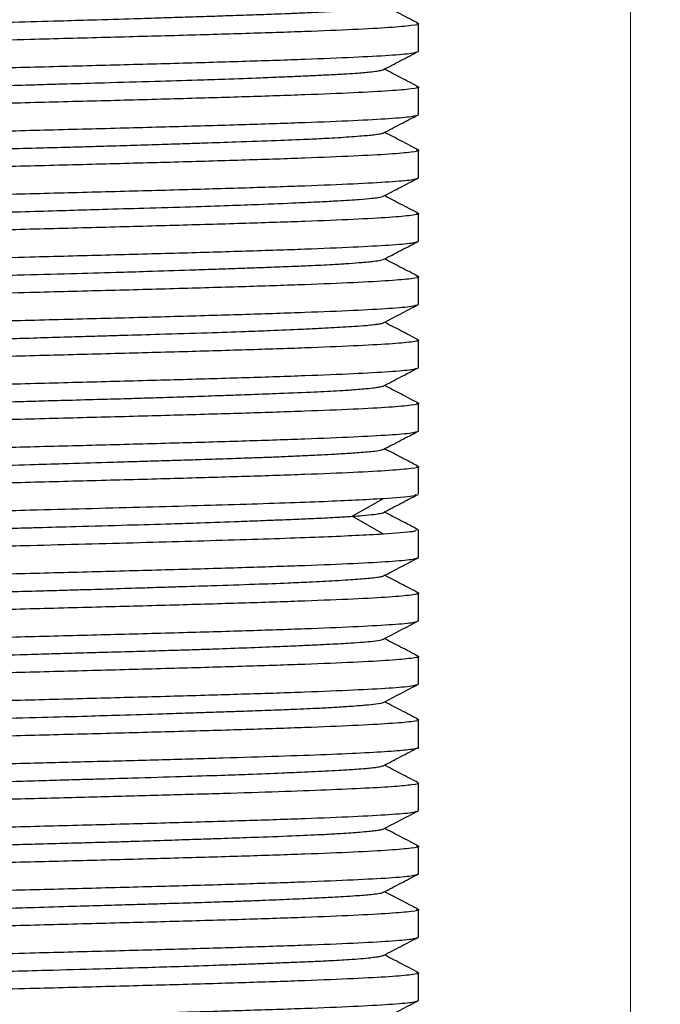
# Model space of a CAD drawing. Header units: millimetres. Extents: x 44 to 176, y 25 to 274.
# Tile 13 of 20: x 162.58 to 167.09, y 116.67 to 123.61. Entities that reach past the tile are written whole.
import ezdxf

# ---------------------------------------------------------------- set-up
doc = ezdxf.new("R2010")
doc.units = ezdxf.units.MM
doc.styles.add('SLDTEXTSTYLE0', font='TXT', dxfattribs={"width": 0.7})
doc.dimstyles.new('SLDDIMSTYLE0', dxfattribs={"dimtxt": 3.5, "dimasz": 3.556, "dimexe": 0, "dimexo": 0.0625, "dimgap": 0.875, "dimtad": 1, "dimdec": 0, "dimlfac": 3, "dimrnd": 1e-09, "dimzin": 12, "dimdsep": 46, "dimtxsty": 'SLDTEXTSTYLE0', "dimblk1": 'CLOSED', "dimblk2": 'CLOSED', "dimsah": 1, "dimcen": 0.09, "dimadec": 0, "dimazin": 3, "dimtfac": 1, "dimtdec": 0, "dimtofl": 0, "dimtmove": 0, "dimatfit": 3, "dimldrblk": 'CLOSED', "dimfxl": 0, "dimfrac": 2, "dimtolj": 1, "dimtzin": 12, "dimarcsym": 0})

# ---------------------------------------------------------------- blocks, each defined once
blk = doc.blocks.new('_Closed')
at = {"color": 0, "linetype": 'ByBlock', "lineweight": -2}
for p, q in [((-1, 0.166667), (0, 0)), ((-1, 0.166667), (-1, -0.166667)), ((0, 0), (-1, -0.166667)), ((0, 0), (-1, 0))]:
    blk.add_line(p, q, dxfattribs=at)
blk = doc.blocks.new('_D_2')
at = {"color": 7, "linetype": 'Continuous', "lineweight": 0}
for p, q in [((124.9213, 159.3988), (124.9213, 101.1877)), ((166.8772, 133.444), (166.8772, 101.1877)), ((166.8772, 102.1877), (124.9213, 102.1877))]:
    blk.add_line(p, q, dxfattribs=at)
at = {"color": 7, "linetype": 'Continuous', "lineweight": 18, "xscale": 3.556, "yscale": 3.556, "rotation": 180.0000000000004}
blk.add_blockref('_Closed', (124.9213, 102.1877), dxfattribs=at)
at = {"color": 7, "linetype": 'Continuous', "lineweight": 18, "xscale": 3.556, "yscale": 3.556}
blk.add_blockref('_Closed', (166.8772, 102.1877), dxfattribs=at)
at = {"color": 7, "linetype": 'Continuous', "lineweight": 18, "insert": (141.3142, 106.6994), "char_height": 3.5, "attachment_point": 1, "style": 'SLDTEXTSTYLE0'}
blk.add_mtext('126', dxfattribs=at)
blk = doc.blocks.new('_D_3')
at = {"color": 7, "linetype": 'Continuous', "lineweight": 0}
for p, q in [((119.2297, 162.6849), (119.2297, 93.9698)), ((176.4563, 133.8974), (176.4563, 93.9698)), ((176.4563, 94.9698), (119.2297, 94.9698))]:
    blk.add_line(p, q, dxfattribs=at)
at = {"color": 7, "linetype": 'Continuous', "lineweight": 18, "xscale": 3.556, "yscale": 3.556, "rotation": 180.0000000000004}
blk.add_blockref('_Closed', (119.2297, 94.9698, 0), dxfattribs=at)
at = {"color": 7, "linetype": 'Continuous', "lineweight": 18, "xscale": 3.556, "yscale": 3.556}
blk.add_blockref('_Closed', (176.4563, 94.9698, 0), dxfattribs=at)
at = {"color": 7, "linetype": 'Continuous', "lineweight": 18, "insert": (141.3142, 99.4816), "char_height": 3.5, "attachment_point": 1, "style": 'SLDTEXTSTYLE0'}
blk.add_mtext('172', dxfattribs=at)

msp = doc.modelspace()

# ---------------------------------------------------------------- linework, layer by layer
at = {"color": 7, "linetype": 'Continuous', "lineweight": 25}
for p, q in [((165.3848, 123.386), (165.3848, 123.58)), ((165.3848, 122.9404), (165.3848, 123.1344)), ((165.3848, 122.4948), (165.3848, 122.6888)), ((165.3848, 122.0492), (165.3848, 122.2432)), ((165.3848, 121.6036), (165.3848, 121.7976)), ((165.3848, 121.158), (165.3848, 121.352)), ((165.3848, 120.7124), (165.3848, 120.9064)), ((165.3848, 120.2668), (165.3848, 120.4608)), ((164.9186, 120.1107), (165.1385, 120.2365)), ((165.1385, 119.9849), (164.9186, 120.1107)), ((165.3848, 119.8212), (165.3848, 120.0152)), ((165.3848, 119.3756), (165.3848, 119.5696)), ((165.3848, 118.93), (165.3848, 119.124)), ((165.3848, 118.4844), (165.3848, 118.6784)), ((165.3848, 118.0388), (165.3848, 118.2328)), ((165.3848, 117.5932), (165.3848, 117.7872)), ((165.3848, 117.1476), (165.3848, 117.3416)), ((165.3848, 116.702), (165.3848, 116.896))]:
    msp.add_line(p, q, dxfattribs=at)
for points, knots in [([(160.1636, 123.4871), (160.1636, 123.4872), (160.1612, 123.4901), (160.1936, 123.4951), (160.2571, 123.5037), (160.3426, 123.5112), (160.4401, 123.518), (160.5263, 123.523), (160.619, 123.5277), (160.7368, 123.533), (160.8726, 123.5385), (161.0129, 123.5437), (161.1388, 123.5481), (161.275, 123.5531), (161.4405, 123.5588), (161.6202, 123.5648), (161.7774, 123.5698), (161.9509, 123.5751), (162.196, 123.5821), (162.5167, 123.5909), (162.8265, 123.5994), (163.1116, 123.6078), (163.351, 123.6151), (163.5628, 123.6218), (163.7255, 123.6269), (163.8775, 123.6317), (164.0457, 123.6371), (164.212, 123.6427), (164.3568, 123.648), (164.4715, 123.6524), (164.5817, 123.6573), (164.6975, 123.663), (164.8034, 123.6689), (164.8834, 123.6739), (164.9619, 123.6794), (165.0486, 123.6864), (165.1179, 123.6943), (165.1305, 123.6999), (165.1353, 123.702)], [0, 0, 0, 0, 0.000174, 0.042701, 0.073255, 0.116391, 0.142193, 0.163126, 0.185529, 0.209091, 0.240226, 0.265884, 0.285231, 0.304535, 0.33244, 0.362242, 0.384204, 0.399748, 0.435003, 0.484529, 0.527604, 0.557681, 0.59861, 0.625132, 0.646829, 0.669058, 0.693111, 0.725011, 0.750855, 0.769514, 0.789642, 0.81693, 0.845406, 0.867948, 0.884496, 0.920112, 0.968988, 1, 1, 1, 1]), ([(165.3845, 123.5818), (165.3434, 123.6032), (165.2641, 123.6446), (165.1848, 123.6859), (165.1467, 123.7058)], [0, 0, 0, 0, 0.519321, 1, 1, 1, 1]), ([(165.3711, 123.5837), (165.3765, 123.5824), (165.4026, 123.5766), (165.3444, 123.5661), (165.1944, 123.5522), (164.9384, 123.5383), (164.5968, 123.5243), (164.1798, 123.5104), (163.7042, 123.4965), (163.1881, 123.4826), (162.8303, 123.4733), (162.6514, 123.4686)], [0, 0, 0, 0, 0.03152, 0.15258, 0.27364, 0.3947, 0.51576, 0.63682, 0.75788, 0.87894, 1, 1, 1, 1]), ([(162.6514, 123.4686), (162.4099, 123.4624), (161.9268, 123.4498), (161.2531, 123.431), (160.676, 123.4122), (160.2412, 123.3934), (159.9654, 123.3751), (159.9379, 123.363), (159.9247, 123.3572)], [0, 0, 0, 0, 0.168751, 0.337503, 0.506254, 0.675006, 0.843757, 1, 1, 1, 1]), ([(165.1358, 123.2555), (165.1769, 123.277), (165.2592, 123.3199), (165.3415, 123.3628), (165.3826, 123.3843)], [0, 0, 0, 0, 0.499976, 1, 1, 1, 1]), ([(159.9312, 123.1598), (159.9261, 123.1609), (159.9003, 123.1667), (159.9586, 123.1772), (160.1085, 123.1911), (160.3645, 123.205), (160.7061, 123.2189), (161.1231, 123.2329), (161.5987, 123.2468), (162.1148, 123.2607), (162.4725, 123.27), (162.6514, 123.2746)], [0, 0, 0, 0, 0.0302624, 0.1514796, 0.2726968, 0.393914, 0.5151312, 0.6363484, 0.7575656, 0.8787828, 1, 1, 1, 1]), ([(160.166, 123.0418), (160.167, 123.0427), (160.1699, 123.0452), (160.1873, 123.0489), (160.2204, 123.0543), (160.2861, 123.0613), (160.4073, 123.0701), (160.5626, 123.0785), (160.7356, 123.087), (160.9049, 123.0944), (161.0743, 123.1011), (161.2143, 123.1062), (161.3562, 123.1109), (161.5272, 123.1163), (161.714, 123.1218), (161.8952, 123.1271), (162.0516, 123.1316), (162.2145, 123.1364), (162.4057, 123.1422), (162.6045, 123.1481), (162.774, 123.1532), (162.9582, 123.1585), (163.2088, 123.1655), (163.5187, 123.1743), (163.8004, 123.1827), (164.0485, 123.1911), (164.2458, 123.1985), (164.4112, 123.2052), (164.5321, 123.2103), (164.6399, 123.2151), (164.7518, 123.2205), (164.8543, 123.2259), (164.9371, 123.2312), (164.9969, 123.2357), (165.0494, 123.2406), (165.095, 123.2463), (165.1264, 123.252), (165.1347, 123.2556), (165.1382, 123.2571)], [0, 0, 0, 0, 0.011518, 0.033949, 0.050082, 0.085473, 0.1348, 0.177569, 0.20786, 0.249858, 0.276044, 0.297272, 0.319561, 0.343481, 0.375178, 0.40098, 0.419838, 0.43965, 0.467191, 0.496463, 0.518649, 0.534519, 0.569881, 0.619259, 0.662308, 0.692396, 0.733893, 0.760233, 0.781995, 0.804358, 0.828068, 0.859096, 0.884692, 0.904313, 0.924031, 0.951643, 0.979922, 1, 1, 1, 1]), ([(165.3826, 123.1361), (165.3414, 123.1576), (165.2621, 123.1989), (165.1829, 123.2403), (165.1448, 123.2602)], [0, 0, 0, 0, 0.519056, 1, 1, 1, 1]), ([(165.3713, 123.138), (165.3766, 123.1368), (165.4026, 123.131), (165.3444, 123.1205), (165.1944, 123.1066), (164.9384, 123.0927), (164.5968, 123.0787), (164.1798, 123.0648), (163.7042, 123.0509), (163.1881, 123.037), (162.8303, 123.0277), (162.6514, 123.023)], [0, 0, 0, 0, 0.031182, 0.152284, 0.273386, 0.394489, 0.515591, 0.636693, 0.757795, 0.878898, 1, 1, 1, 1]), ([(165.1371, 122.8099), (165.1783, 122.8314), (165.2607, 122.8743), (165.343, 122.9172), (165.3842, 122.9387)], [0, 0, 0, 0, 0.499972, 1, 1, 1, 1]), ([(159.9312, 122.7142), (159.9261, 122.7153), (159.9003, 122.7211), (159.9586, 122.7316), (160.1085, 122.7455), (160.3645, 122.7594), (160.7061, 122.7733), (161.1231, 122.7873), (161.5987, 122.8012), (162.1148, 122.8151), (162.4725, 122.8244), (162.6514, 122.829)], [0, 0, 0, 0, 0.030223, 0.151445, 0.272667, 0.393889, 0.515111, 0.636334, 0.757556, 0.878778, 1, 1, 1, 1]), ([(160.1658, 122.5964), (160.1697, 122.598), (160.1776, 122.6014), (160.2081, 122.6062), (160.246, 122.6106), (160.2949, 122.6156), (160.3646, 122.6213), (160.4529, 122.6273), (160.5391, 122.6324), (160.6411, 122.6376), (160.7978, 122.6446), (161.0283, 122.6534), (161.2776, 122.6619), (161.5268, 122.6703), (161.752, 122.6776), (161.9658, 122.6843), (162.1381, 122.6894), (162.3068, 122.6942), (162.5025, 122.6996), (162.7084, 122.7052), (162.9005, 122.7105), (163.062, 122.7149), (163.2255, 122.7198), (163.4095, 122.7255), (163.5946, 122.7314), (163.7496, 122.7364), (163.9164, 122.7419), (164.1316, 122.7489), (164.3781, 122.7576), (164.5849, 122.766), (164.7561, 122.7745), (164.8795, 122.782), (164.97, 122.7888), (165.0281, 122.7938), (165.0739, 122.7985), (165.1125, 122.8038), (165.1343, 122.8079), (165.1372, 122.8105), (165.1377, 122.811)], [0, 0, 0, 0, 0.024342, 0.050008, 0.06943, 0.088785, 0.116691, 0.146477, 0.168477, 0.184065, 0.219362, 0.268916, 0.312094, 0.342147, 0.38314, 0.409672, 0.43139, 0.453648, 0.4777, 0.509549, 0.535393, 0.554161, 0.574296, 0.601618, 0.629919, 0.652588, 0.669287, 0.704965, 0.753834, 0.796261, 0.826748, 0.869856, 0.895695, 0.916712, 0.939147, 0.962698, 0.99357, 1, 1, 1, 1]), ([(165.385, 122.6905), (165.3438, 122.712), (165.2643, 122.7534), (165.1848, 122.7948), (165.1465, 122.8148)], [0, 0, 0, 0, 0.518081, 1, 1, 1, 1]), ([(165.3714, 122.6924), (165.3767, 122.6912), (165.4026, 122.6854), (165.3443, 122.6749), (165.1944, 122.661), (164.9384, 122.6471), (164.5968, 122.6331), (164.1798, 122.6192), (163.7042, 122.6053), (163.1881, 122.5914), (162.8303, 122.5821), (162.6514, 122.5774)], [0, 0, 0, 0, 0.0308245, 0.1519715, 0.2731184, 0.3942653, 0.5154123, 0.6365592, 0.7577061, 0.8788531, 1, 1, 1, 1]), ([(165.1364, 122.3643), (165.1775, 122.3858), (165.2598, 122.4287), (165.3421, 122.4716), (165.3832, 122.4931)], [0, 0, 0, 0, 0.499979, 1, 1, 1, 1]), ([(159.9315, 122.2685), (159.9262, 122.2697), (159.9003, 122.2755), (159.9586, 122.286), (160.1085, 122.2999), (160.3645, 122.3138), (160.7061, 122.3277), (161.1231, 122.3417), (161.5987, 122.3556), (162.1148, 122.3695), (162.4725, 122.3788), (162.6514, 122.3834)], [0, 0, 0, 0, 0.030841, 0.151986, 0.273131, 0.394275, 0.51542, 0.636565, 0.75771, 0.878855, 1, 1, 1, 1]), ([(160.1668, 122.1504), (160.1727, 122.1529), (160.1833, 122.1574), (160.2254, 122.1636), (160.272, 122.1686), (160.3283, 122.1734), (160.4058, 122.1788), (160.5026, 122.1844), (160.6076, 122.1896), (160.7055, 122.1941), (160.8133, 122.199), (160.9482, 122.2047), (161.0989, 122.2106), (161.2359, 122.2156), (161.3921, 122.221), (161.6157, 122.228), (161.8981, 122.2362), (162.1778, 122.2441), (162.429, 122.2515), (162.6778, 122.2588), (162.9275, 122.2663), (163.1855, 122.2738), (163.4728, 122.2821), (163.7726, 122.2909), (164.0407, 122.2995), (164.2918, 122.3088), (164.5068, 122.3177), (164.6873, 122.3262), (164.8398, 122.3341), (164.9654, 122.3419), (165.0533, 122.3494), (165.1078, 122.3568), (165.1345, 122.362), (165.1368, 122.3652), (165.1371, 122.3657)], [0, 0, 0, 0, 0.03383, 0.060139, 0.081502, 0.103774, 0.127775, 0.159617, 0.185465, 0.2042, 0.224166, 0.251609, 0.280622, 0.302939, 0.319022, 0.354471, 0.403738, 0.43885, 0.468713, 0.504466, 0.537615, 0.568026, 0.60821, 0.6557, 0.696844, 0.731618, 0.780897, 0.816339, 0.847504, 0.893863, 0.93111, 0.957407, 0.993505, 1, 1, 1, 1]), ([(165.3829, 122.2448), (165.3417, 122.2663), (165.2624, 122.3076), (165.1832, 122.349), (165.1451, 122.3689)], [0, 0, 0, 0, 0.51913, 1, 1, 1, 1]), ([(165.3717, 122.2467), (165.3768, 122.2455), (165.4026, 122.2397), (165.3443, 122.2293), (165.1944, 122.2154), (164.9384, 122.2015), (164.5968, 122.1875), (164.1798, 122.1736), (163.7042, 122.1597), (163.1881, 122.1458), (162.8303, 122.1365), (162.6514, 122.1318)], [0, 0, 0, 0, 0.0302071, 0.1514312, 0.2726553, 0.3938794, 0.5151035, 0.6363277, 0.7575518, 0.8787759, 1, 1, 1, 1]), ([(165.1367, 121.9188), (165.1779, 121.9403), (165.2602, 121.9832), (165.3425, 122.0261), (165.3837, 122.0476)], [0, 0, 0, 0, 0.499973, 1, 1, 1, 1]), ([(161.4814, 121.7774), (161.5376, 121.7792), (161.6764, 121.7838), (161.8954, 121.7908), (162.1132, 121.7975), (162.3308, 121.8039), (162.5993, 121.8113), (162.9212, 121.82), (163.2265, 121.8285), (163.5071, 121.837), (163.7382, 121.8445), (163.9361, 121.8513), (164.082, 121.8563), (164.2169, 121.861), (164.3638, 121.8664), (164.5057, 121.8718), (164.6278, 121.877), (164.7219, 121.8815), (164.8112, 121.8864), (164.9024, 121.8922), (164.9808, 121.8982), (165.0349, 121.9032), (165.0827, 121.9084), (165.1238, 121.9139), (165.1297, 121.9182), (165.1323, 121.9201)], [0, 0, 0, 0, 0.0377749, 0.0932657, 0.1396389, 0.1728239, 0.2258984, 0.301194, 0.3654928, 0.4116896, 0.4769106, 0.5159228, 0.5475715, 0.5814443, 0.617069, 0.6641447, 0.7029388, 0.7321906, 0.7613777, 0.8035696, 0.8486293, 0.8818349, 0.9053368, 0.9586415, 1, 1, 1, 1]), ([(165.3847, 121.7992), (165.3435, 121.8207), (165.2639, 121.8622), (165.1844, 121.9036), (165.146, 121.9237)], [0, 0, 0, 0, 0.517427, 1, 1, 1, 1]), ([(165.3717, 121.8011), (165.3768, 121.7999), (165.4026, 121.7941), (165.3443, 121.7837), (165.1944, 121.7698), (164.9384, 121.7559), (164.5968, 121.7419), (164.1798, 121.728), (163.7042, 121.7141), (163.1881, 121.7002), (162.8303, 121.6909), (162.6514, 121.6862)], [0, 0, 0, 0, 0.030237, 0.151458, 0.272678, 0.393898, 0.515119, 0.636339, 0.757559, 0.87878, 1, 1, 1, 1]), ([(165.1373, 121.4733), (165.1785, 121.4947), (165.2608, 121.5377), (165.3431, 121.5806), (165.3842, 121.602)], [0, 0, 0, 0, 0.499979, 1, 1, 1, 1]), ([(159.9318, 121.3772), (159.9264, 121.3784), (159.9003, 121.3843), (159.9585, 121.3948), (160.1085, 121.4087), (160.3645, 121.4226), (160.7061, 121.4365), (161.1231, 121.4505), (161.5987, 121.4644), (162.1148, 121.4783), (162.4725, 121.4876), (162.6514, 121.4922)], [0, 0, 0, 0, 0.031528, 0.152587, 0.273646, 0.394705, 0.515764, 0.636823, 0.757882, 0.878941, 1, 1, 1, 1]), ([(160.1647, 121.259), (160.1657, 121.2596), (160.1697, 121.2623), (160.1919, 121.2672), (160.2324, 121.2731), (160.2805, 121.2781), (160.3438, 121.2835), (160.4484, 121.2905), (160.6165, 121.2993), (160.8125, 121.3077), (161.0219, 121.3162), (161.2195, 121.3236), (161.412, 121.3304), (161.5674, 121.3354), (161.7223, 121.3402), (161.9039, 121.3455), (162.0981, 121.3509), (162.2868, 121.3561), (162.4488, 121.3606), (162.6174, 121.3656), (162.8093, 121.3713), (163.0079, 121.3773), (163.175, 121.3823), (163.3557, 121.3876), (163.597, 121.3947), (163.8874, 121.4034), (164.1445, 121.4118), (164.3662, 121.4203), (164.5375, 121.4277), (164.6753, 121.4344), (164.7725, 121.4395), (164.857, 121.4443), (164.9425, 121.4496), (165.0162, 121.4552), (165.0695, 121.4604), (165.1032, 121.4649), (165.1277, 121.4694), (165.1345, 121.4726), (165.1381, 121.4743)], [0, 0, 0, 0, 0.008806, 0.036145, 0.064866, 0.087294, 0.103618, 0.139147, 0.188191, 0.230844, 0.261151, 0.303745, 0.329713, 0.351001, 0.37342, 0.396945, 0.427705, 0.453233, 0.473073, 0.49238, 0.520287, 0.549205, 0.571629, 0.587758, 0.623138, 0.67245, 0.715207, 0.745489, 0.787474, 0.813653, 0.834875, 0.857157, 0.88107, 0.912757, 0.938552, 0.957404, 0.977211, 1, 1, 1, 1]), ([(165.3835, 121.3536), (165.3423, 121.375), (165.263, 121.4164), (165.1838, 121.4577), (165.1456, 121.4776)], [0, 0, 0, 0, 0.519295, 1, 1, 1, 1]), ([(165.3718, 121.3555), (165.3769, 121.3543), (165.4025, 121.3485), (165.3443, 121.3381), (165.1944, 121.3242), (164.9384, 121.3103), (164.5968, 121.2963), (164.1798, 121.2824), (163.7042, 121.2685), (163.1881, 121.2546), (162.8303, 121.2453), (162.6514, 121.2406)], [0, 0, 0, 0, 0.030021, 0.151268, 0.272516, 0.393763, 0.515011, 0.636258, 0.757505, 0.878753, 1, 1, 1, 1]), ([(165.1362, 121.0277), (165.1774, 121.0492), (165.2597, 121.0921), (165.3419, 121.135), (165.3831, 121.1565)], [0, 0, 0, 0, 0.499972, 1, 1, 1, 1]), ([(159.9319, 120.9316), (159.9265, 120.9328), (159.9003, 120.9387), (159.9585, 120.9492), (160.1085, 120.9631), (160.3645, 120.977), (160.7061, 120.9909), (161.1231, 121.0049), (161.5987, 121.0188), (162.1148, 121.0327), (162.4725, 121.042), (162.6514, 121.0466)], [0, 0, 0, 0, 0.0317666, 0.1527958, 0.273825, 0.3948541, 0.5158833, 0.6369125, 0.7579417, 0.8789708, 1, 1, 1, 1]), ([(160.1642, 120.8142), (160.1643, 120.8142), (160.1656, 120.816), (160.1791, 120.8193), (160.2093, 120.8246), (160.259, 120.8301), (160.3213, 120.8354), (160.3842, 120.8398), (160.4674, 120.8454), (160.5884, 120.8523), (160.7476, 120.8601), (160.9017, 120.8666), (161.0484, 120.8721), (161.2254, 120.8782), (161.4333, 120.8848), (161.6622, 120.8919), (161.9062, 120.8995), (162.1491, 120.907), (162.3728, 120.9137), (162.5466, 120.9187), (162.7154, 120.9235), (162.9095, 120.9288), (163.1103, 120.9343), (163.2973, 120.9395), (163.4524, 120.944), (163.6097, 120.9489), (163.7861, 120.9547), (163.9607, 120.9607), (164.1012, 120.9657), (164.2471, 120.971), (164.4359, 120.978), (164.6481, 120.9867), (164.8165, 120.9952), (164.9447, 121.0036), (165.0299, 121.011), (165.0863, 121.0176), (165.1174, 121.0228), (165.1342, 121.0265), (165.1369, 121.0286), (165.1377, 121.0292)], [0, 0, 0, 0, 0.001151, 0.023445, 0.047279, 0.078593, 0.104256, 0.123537, 0.142564, 0.179053, 0.216165, 0.246187, 0.268103, 0.294757, 0.335264, 0.365337, 0.39578, 0.438659, 0.464522, 0.485475, 0.507836, 0.53148, 0.562609, 0.588241, 0.607637, 0.626966, 0.654834, 0.68458, 0.706551, 0.722117, 0.757367, 0.806854, 0.849973, 0.879986, 0.920923, 0.94742, 0.969109, 0.991336, 1, 1, 1, 1]), ([(165.3838, 120.9081), (165.3426, 120.9295), (165.2631, 120.971), (165.1837, 121.0124), (165.1453, 121.0324)], [0, 0, 0, 0, 0.517776, 1, 1, 1, 1]), ([(165.3714, 120.91), (165.3767, 120.9088), (165.4026, 120.903), (165.3443, 120.8925), (165.1944, 120.8786), (164.9384, 120.8647), (164.5968, 120.8507), (164.1798, 120.8368), (163.7042, 120.8229), (163.1881, 120.809), (162.8303, 120.7997), (162.6514, 120.795)], [0, 0, 0, 0, 0.030866, 0.152008, 0.27315, 0.394292, 0.515433, 0.636575, 0.757717, 0.878858, 1, 1, 1, 1]), ([(165.1379, 120.582), (165.179, 120.6035), (165.2614, 120.6464), (165.3437, 120.6894), (165.3849, 120.7108)], [0, 0, 0, 0, 0.4999769, 1, 1, 1, 1]), ([(159.9317, 120.486), (159.9263, 120.4872), (159.9003, 120.4931), (159.9585, 120.5036), (160.1085, 120.5175), (160.3645, 120.5314), (160.7061, 120.5453), (161.1231, 120.5593), (161.5987, 120.5732), (162.1148, 120.5871), (162.4725, 120.5964), (162.6514, 120.601)], [0, 0, 0, 0, 0.031275, 0.152366, 0.273456, 0.394547, 0.515638, 0.636728, 0.757819, 0.878909, 1, 1, 1, 1]), ([(160.1682, 120.3678), (160.169, 120.3689), (160.1714, 120.3721), (160.2096, 120.3787), (160.2723, 120.3862), (160.3532, 120.3929), (160.4269, 120.3979), (160.508, 120.4027), (160.6123, 120.408), (160.7344, 120.4134), (160.8634, 120.4186), (160.9809, 120.4231), (161.1094, 120.4281), (161.2649, 120.4338), (161.4362, 120.4398), (161.5878, 120.4448), (161.7575, 120.4501), (161.9975, 120.4571), (162.3133, 120.4659), (162.622, 120.4743), (162.9108, 120.4828), (163.1556, 120.4902), (163.373, 120.4969), (163.5396, 120.502), (163.6966, 120.5067), (163.8723, 120.5121), (164.0477, 120.5177), (164.2023, 120.523), (164.3258, 120.5274), (164.4458, 120.5323), (164.5746, 120.538), (164.6942, 120.544), (164.7858, 120.549), (164.8768, 120.5543), (164.9837, 120.5613), (165.0743, 120.5695), (165.125, 120.577), (165.1342, 120.5813), (165.1379, 120.583)], [0, 0, 0, 0, 0.015959, 0.046355, 0.089264, 0.115117, 0.136218, 0.158633, 0.182134, 0.212888, 0.238411, 0.258223, 0.277417, 0.305392, 0.334635, 0.356889, 0.372782, 0.408086, 0.45749, 0.500358, 0.530552, 0.572176, 0.598457, 0.619796, 0.642044, 0.666018, 0.697825, 0.723645, 0.742359, 0.762304, 0.789716, 0.818698, 0.84099, 0.857055, 0.892465, 0.941678, 0.976752, 1, 1, 1, 1]), ([(165.3839, 120.4625), (165.3428, 120.484), (165.2635, 120.5253), (165.1843, 120.5666), (165.1463, 120.5864)], [0, 0, 0, 0, 0.519833, 1, 1, 1, 1]), ([(165.3712, 120.4644), (165.3765, 120.4632), (165.4026, 120.4574), (165.3444, 120.4469), (165.1944, 120.433), (164.9384, 120.4191), (164.5968, 120.4051), (164.1798, 120.3912), (163.7042, 120.3773), (163.1881, 120.3634), (162.8303, 120.3541), (162.6514, 120.3494)], [0, 0, 0, 0, 0.031293, 0.152381, 0.273469, 0.394558, 0.515646, 0.636735, 0.757823, 0.878912, 1, 1, 1, 1]), ([(165.1354, 120.1363), (165.1765, 120.1577), (165.2587, 120.2006), (165.3409, 120.2435), (165.382, 120.2649)], [0, 0, 0, 0, 0.499987, 1, 1, 1, 1]), ([(165.1385, 120.2365), (165.2225, 120.2424), (165.3663, 120.2525), (165.367, 120.2626), (165.3673, 120.2668)], [0, 0, 0, 0, 0.583911, 1, 1, 1, 1]), ([(159.9315, 120.0405), (159.9262, 120.0417), (159.9003, 120.0475), (159.9586, 120.058), (160.1085, 120.0719), (160.3645, 120.0858), (160.7061, 120.0997), (161.1231, 120.1137), (161.5987, 120.1276), (162.1148, 120.1415), (162.4725, 120.1508), (162.6514, 120.1554)], [0, 0, 0, 0, 0.030846, 0.1519902, 0.2731345, 0.3942787, 0.515423, 0.6365672, 0.7577115, 0.8788557, 1, 1, 1, 1]), ([(160.165, 119.9228), (160.1655, 119.9233), (160.1675, 119.9251), (160.1841, 119.9293), (160.2284, 119.9364), (160.3254, 119.9451), (160.4577, 119.9535), (160.6118, 119.962), (160.7668, 119.9695), (160.9242, 119.9762), (161.0543, 119.9812), (161.1875, 119.9859), (161.3489, 119.9913), (161.5261, 119.9968), (161.7012, 120.002), (161.8536, 120.0065), (162.0142, 120.0114), (162.2031, 120.0172), (162.4015, 120.0232), (162.5708, 120.0282), (162.7546, 120.0335), (163.0072, 120.0405), (163.3243, 120.0493), (163.616, 120.0577), (163.8784, 120.0663), (164.0884, 120.0737), (164.2654, 120.0805), (164.4085, 120.0861), (164.5399, 120.0915), (164.6845, 120.0978), (164.812, 120.104), (164.886, 120.1087), (164.9186, 120.1107)], [0, 0, 0, 0, 0.007977, 0.026945, 0.067492, 0.123301, 0.171741, 0.2064, 0.255075, 0.284642, 0.308525, 0.333981, 0.361069, 0.396603, 0.425822, 0.447985, 0.47011, 0.501829, 0.535556, 0.560702, 0.578545, 0.618752, 0.675176, 0.724494, 0.758606, 0.807362, 0.836843, 0.860779, 0.895109, 0.923751, 0.966333, 1, 1, 1, 1]), ([(164.9186, 120.1107), (164.9434, 120.1126), (165.0046, 120.1171), (165.0717, 120.1242), (165.1138, 120.1308), (165.1345, 120.1353), (165.1358, 120.1374), (165.1361, 120.1379)], [0, 0, 0, 0, 0.203897, 0.503418, 0.753726, 0.932848, 1, 1, 1, 1]), ([(165.385, 120.0154), (165.3438, 120.0369), (165.2637, 120.0788), (165.1835, 120.1206), (165.1444, 120.141)], [0, 0, 0, 0, 0.5130435, 1, 1, 1, 1]), ([(165.3673, 120.0152), (165.367, 120.011), (165.3663, 120.0009), (165.2225, 119.9908), (165.1385, 119.9849)], [0, 0, 0, 0, 0.4160886, 1, 1, 1, 1]), ([(165.1378, 119.6907), (165.1789, 119.7122), (165.2613, 119.7551), (165.3436, 119.7981), (165.3848, 119.8195)], [0, 0, 0, 0, 0.4999736, 1, 1, 1, 1]), ([(159.9311, 119.595), (159.926, 119.5961), (159.9003, 119.6019), (159.9586, 119.6124), (160.1085, 119.6263), (160.3645, 119.6402), (160.7061, 119.6541), (161.1231, 119.6681), (161.5987, 119.682), (162.1148, 119.6959), (162.4725, 119.7052), (162.6514, 119.7098)], [0, 0, 0, 0, 0.030011, 0.15126, 0.272509, 0.393757, 0.515006, 0.636254, 0.757503, 0.878751, 1, 1, 1, 1]), ([(160.1641, 119.4768), (160.1681, 119.4784), (160.1755, 119.4813), (160.2004, 119.4856), (160.2359, 119.4906), (160.2905, 119.4963), (160.3636, 119.5023), (160.4376, 119.5073), (160.5272, 119.5126), (160.6673, 119.5196), (160.8783, 119.5284), (161.1115, 119.5368), (161.3488, 119.5453), (161.5661, 119.5527), (161.7736, 119.5593), (161.9411, 119.5644), (162.1062, 119.5692), (162.2998, 119.5746), (162.5049, 119.5802), (162.6974, 119.5855), (162.8598, 119.5899), (163.0251, 119.5948), (163.2137, 119.6005), (163.4044, 119.6064), (163.5642, 119.6115), (163.736, 119.6168), (163.9612, 119.6239), (164.2245, 119.6326), (164.4497, 119.641), (164.639, 119.6495), (164.7793, 119.657), (164.8865, 119.6637), (164.9584, 119.6688), (165.0175, 119.6735), (165.0723, 119.6788), (165.1125, 119.6843), (165.1338, 119.6887), (165.1374, 119.691), (165.1382, 119.6916)], [0, 0, 0, 0, 0.023332, 0.043059, 0.062242, 0.090242, 0.11977, 0.141894, 0.157613, 0.192892, 0.242387, 0.285387, 0.31552, 0.356852, 0.383244, 0.404721, 0.42696, 0.450994, 0.482892, 0.508742, 0.527392, 0.547457, 0.574796, 0.603517, 0.625945, 0.642269, 0.677798, 0.726843, 0.769496, 0.799803, 0.842398, 0.868366, 0.889654, 0.912073, 0.935599, 0.966359, 0.991887, 1, 1, 1, 1]), ([(165.3845, 119.5714), (165.3433, 119.5929), (165.2641, 119.6342), (165.1848, 119.6755), (165.1467, 119.6954)], [0, 0, 0, 0, 0.519325, 1, 1, 1, 1]), ([(165.3711, 119.5733), (165.3765, 119.572), (165.4026, 119.5662), (165.3444, 119.5557), (165.1944, 119.5418), (164.9384, 119.5279), (164.5968, 119.5139), (164.1798, 119.5), (163.7042, 119.4861), (163.1881, 119.4722), (162.8303, 119.4629), (162.6514, 119.4582)], [0, 0, 0, 0, 0.031521, 0.152581, 0.273641, 0.394701, 0.515761, 0.636821, 0.75788, 0.87894, 1, 1, 1, 1]), ([(165.1358, 119.2451), (165.1769, 119.2666), (165.2592, 119.3095), (165.3414, 119.3524), (165.3826, 119.3739)], [0, 0, 0, 0, 0.499976, 1, 1, 1, 1]), ([(159.9312, 119.1494), (159.9261, 119.1505), (159.9003, 119.1563), (159.9586, 119.1668), (160.1085, 119.1807), (160.3645, 119.1946), (160.7061, 119.2085), (161.1231, 119.2225), (161.5987, 119.2364), (162.1148, 119.2503), (162.4725, 119.2596), (162.6514, 119.2642)], [0, 0, 0, 0, 0.030262, 0.1514792, 0.2726965, 0.3939137, 0.515131, 0.6363482, 0.7575655, 0.8787827, 1, 1, 1, 1]), ([(160.1644, 119.0314), (160.1698, 119.0335), (160.1802, 119.0377), (160.2165, 119.0433), (160.2624, 119.0484), (160.3248, 119.0538), (160.4058, 119.0593), (160.4971, 119.0646), (160.5843, 119.069), (160.6943, 119.0746), (160.8454, 119.0815), (161.0333, 119.0892), (161.2083, 119.0956), (161.3717, 119.101), (161.57, 119.1072), (161.8003, 119.1139), (162.0494, 119.1211), (162.3007, 119.1286), (162.5462, 119.136), (162.7714, 119.1427), (162.9485, 119.1478), (163.1177, 119.1526), (163.3082, 119.158), (163.5026, 119.1635), (163.6803, 119.1687), (163.8247, 119.1731), (163.9884, 119.1787), (164.1807, 119.1856), (164.3781, 119.1934), (164.5318, 119.1999), (164.6557, 119.2055), (164.7828, 119.2116), (164.9007, 119.2182), (164.9985, 119.2252), (165.0751, 119.2328), (165.1223, 119.2401), (165.1339, 119.245), (165.1379, 119.2467)], [0, 0, 0, 0, 0.02859, 0.055101, 0.077418, 0.101253, 0.132779, 0.158534, 0.177561, 0.197554, 0.233543, 0.269582, 0.299714, 0.320994, 0.346999, 0.389583, 0.420113, 0.450145, 0.491284, 0.517742, 0.539555, 0.561866, 0.585718, 0.617057, 0.64274, 0.662036, 0.681077, 0.717594, 0.754735, 0.78478, 0.806713, 0.833388, 0.873926, 0.904021, 0.934488, 0.9774, 1, 1, 1, 1]), ([(165.3825, 119.1257), (165.3414, 119.1472), (165.2621, 119.1886), (165.1829, 119.2299), (165.1448, 119.2498)], [0, 0, 0, 0, 0.519055, 1, 1, 1, 1]), ([(165.3713, 119.1276), (165.3766, 119.1264), (165.4026, 119.1206), (165.3444, 119.1101), (165.1944, 119.0962), (164.9384, 119.0823), (164.5968, 119.0683), (164.1798, 119.0544), (163.7042, 119.0405), (163.1881, 119.0266), (162.8303, 119.0173), (162.6514, 119.0126)], [0, 0, 0, 0, 0.031188, 0.15229, 0.273391, 0.394493, 0.515594, 0.636696, 0.757797, 0.878899, 1, 1, 1, 1]), ([(165.1371, 118.7995), (165.1783, 118.821), (165.2606, 118.8639), (165.343, 118.9068), (165.3842, 118.9283)], [0, 0, 0, 0, 0.499972, 1, 1, 1, 1]), ([(159.9312, 118.7038), (159.9261, 118.7049), (159.9003, 118.7107), (159.9586, 118.7212), (160.1085, 118.7351), (160.3645, 118.749), (160.7061, 118.7629), (161.1231, 118.7769), (161.5987, 118.7908), (162.1148, 118.8047), (162.4725, 118.814), (162.6514, 118.8186)], [0, 0, 0, 0, 0.030237, 0.151457, 0.272678, 0.393898, 0.515119, 0.636339, 0.757559, 0.87878, 1, 1, 1, 1]), ([(160.1709, 118.5858), (160.1734, 118.5877), (160.1797, 118.5925), (160.2352, 118.5994), (160.3225, 118.6078), (160.4235, 118.6151), (160.5355, 118.6218), (160.6351, 118.6269), (160.7404, 118.6317), (160.8719, 118.6371), (161.0222, 118.6427), (161.1734, 118.648), (161.308, 118.6524), (161.4507, 118.6573), (161.6215, 118.663), (161.8046, 118.6689), (161.967, 118.6739), (162.1494, 118.6794), (162.4007, 118.6864), (162.7213, 118.6951), (163.0273, 118.7035), (163.3128, 118.712), (163.5504, 118.7195), (163.7568, 118.7262), (163.9105, 118.7313), (164.0535, 118.736), (164.2095, 118.7413), (164.3617, 118.7467), (164.4956, 118.752), (164.6006, 118.7564), (164.7019, 118.7614), (164.806, 118.7671), (164.8993, 118.7731), (164.9665, 118.7781), (165.03, 118.7835), (165.0954, 118.7905), (165.1375, 118.7965), (165.1373, 118.8003), (165.1373, 118.8005)], [0, 0, 0, 0, 0.026575, 0.069686, 0.099787, 0.14075, 0.167294, 0.189009, 0.211256, 0.235329, 0.267255, 0.29312, 0.311794, 0.331939, 0.359249, 0.387748, 0.410309, 0.426871, 0.462516, 0.511432, 0.553939, 0.584369, 0.627326, 0.653208, 0.674332, 0.696773, 0.7203, 0.751088, 0.77664, 0.796474, 0.81569, 0.843696, 0.872972, 0.89525, 0.911162, 0.946505, 0.995964, 1, 1, 1, 1]), ([(165.385, 118.6801), (165.3438, 118.7016), (165.2643, 118.743), (165.1848, 118.7844), (165.1465, 118.8044)], [0, 0, 0, 0, 0.518085, 1, 1, 1, 1]), ([(165.3714, 118.682), (165.3767, 118.6808), (165.4026, 118.675), (165.3443, 118.6645), (165.1944, 118.6506), (164.9384, 118.6367), (164.5968, 118.6227), (164.1798, 118.6088), (163.7042, 118.5949), (163.1881, 118.581), (162.8303, 118.5717), (162.6514, 118.567)], [0, 0, 0, 0, 0.030827, 0.151974, 0.27312, 0.394267, 0.515413, 0.63656, 0.757707, 0.878853, 1, 1, 1, 1]), ([(162.6514, 118.373), (162.8095, 118.3771), (163.1255, 118.3853), (163.5853, 118.3976), (164.0172, 118.4099), (164.4079, 118.4222), (164.7462, 118.4345), (165.021, 118.4468), (165.2271, 118.4591), (165.3468, 118.4714), (165.3968, 118.4799), (165.3833, 118.4842), (165.3826, 118.4844)], [0, 0, 0, 0, 0.110414, 0.220829, 0.331243, 0.441658, 0.552072, 0.662486, 0.772901, 0.883315, 0.993729, 1, 1, 1, 1]), ([(165.1363, 118.3539), (165.1774, 118.3754), (165.2597, 118.4183), (165.342, 118.4612), (165.3831, 118.4827)], [0, 0, 0, 0, 0.4999788, 1, 1, 1, 1]), ([(159.9315, 118.2581), (159.9262, 118.2593), (159.9003, 118.2651), (159.9586, 118.2756), (160.1085, 118.2895), (160.3645, 118.3034), (160.7061, 118.3173), (161.1231, 118.3313), (161.5987, 118.3452), (162.1148, 118.3591), (162.4725, 118.3684), (162.6514, 118.373)], [0, 0, 0, 0, 0.030838, 0.151983, 0.273129, 0.394274, 0.515419, 0.636564, 0.75771, 0.878855, 1, 1, 1, 1]), ([(160.1657, 118.1401), (160.1664, 118.1407), (160.1696, 118.1436), (160.1919, 118.1481), (160.2258, 118.1532), (160.2741, 118.1585), (160.3588, 118.1655), (160.5044, 118.1743), (160.6811, 118.1827), (160.8718, 118.1911), (161.0542, 118.1985), (161.2353, 118.2052), (161.3851, 118.2103), (161.5351, 118.2151), (161.7116, 118.2205), (161.902, 118.2259), (162.0875, 118.2312), (162.248, 118.2357), (162.4151, 118.2406), (162.6053, 118.2463), (162.8033, 118.2522), (162.9728, 118.2572), (163.159, 118.2627), (163.4069, 118.2697), (163.7066, 118.2784), (163.9758, 118.2868), (164.2133, 118.2953), (164.3997, 118.3028), (164.5517, 118.3095), (164.6596, 118.3145), (164.7553, 118.3193), (164.8541, 118.3246), (164.9424, 118.3301), (165.0107, 118.3354), (165.0578, 118.3398), (165.0966, 118.3447), (165.1263, 118.3499), (165.1337, 118.3537), (165.137, 118.3553)], [0, 0, 0, 0, 0.008942, 0.03823, 0.060428, 0.076306, 0.111686, 0.161091, 0.204163, 0.234266, 0.275785, 0.302139, 0.323913, 0.346287, 0.37001, 0.401054, 0.426664, 0.446296, 0.466024, 0.493651, 0.521944, 0.54467, 0.561325, 0.596928, 0.645933, 0.688466, 0.7189, 0.761639, 0.787601, 0.808572, 0.830925, 0.854709, 0.885911, 0.911567, 0.931028, 0.950456, 0.978307, 1, 1, 1, 1]), ([(165.3828, 118.2344), (165.3416, 118.2559), (165.2624, 118.2972), (165.1831, 118.3386), (165.145, 118.3585)], [0, 0, 0, 0, 0.519138, 1, 1, 1, 1]), ([(165.3826, 118.2328), (165.3833, 118.2326), (165.3968, 118.2283), (165.3468, 118.2198), (165.2271, 118.2075), (165.021, 118.1952), (164.7462, 118.1829), (164.4079, 118.1706), (164.0172, 118.1583), (163.5853, 118.146), (163.1255, 118.1337), (162.8095, 118.1255), (162.6514, 118.1214)], [0, 0, 0, 0, 0.006271, 0.116685, 0.227099, 0.337514, 0.447928, 0.558342, 0.668757, 0.779171, 0.889586, 1, 1, 1, 1]), ([(165.1367, 117.9084), (165.1778, 117.9299), (165.2601, 117.9728), (165.3425, 118.0157), (165.3836, 118.0372)], [0, 0, 0, 0, 0.499973, 1, 1, 1, 1]), ([(159.9316, 117.8125), (159.9263, 117.8136), (159.9003, 117.8195), (159.9585, 117.83), (160.1085, 117.8439), (160.3645, 117.8578), (160.7061, 117.8717), (161.1231, 117.8857), (161.5987, 117.8996), (162.1148, 117.9135), (162.4725, 117.9228), (162.6514, 117.9274)], [0, 0, 0, 0, 0.031202, 0.152302, 0.273402, 0.394501, 0.515601, 0.636701, 0.757801, 0.8789, 1, 1, 1, 1]), ([(160.1651, 117.695), (160.1683, 117.6964), (160.1768, 117.6999), (160.2098, 117.7052), (160.2572, 117.7105), (160.3084, 117.7149), (160.3699, 117.7198), (160.453, 117.7255), (160.5535, 117.7314), (160.6513, 117.7364), (160.7687, 117.7419), (160.9428, 117.7489), (161.1892, 117.7576), (161.4504, 117.766), (161.7144, 117.7745), (161.9517, 117.782), (162.1723, 117.7888), (162.3446, 117.7938), (162.5126, 117.7985), (162.706, 117.8038), (162.9072, 117.8093), (163.097, 117.8145), (163.2557, 117.8189), (163.4179, 117.8239), (163.5997, 117.8296), (163.7819, 117.8356), (163.9299, 117.8407), (164.085, 117.846), (164.2873, 117.853), (164.5184, 117.8617), (164.7074, 117.8702), (164.8567, 117.8786), (164.9609, 117.886), (165.0344, 117.8927), (165.0802, 117.8978), (165.1125, 117.9026), (165.1332, 117.9066), (165.1357, 117.909), (165.1366, 117.9097)], [0, 0, 0, 0, 0.019727, 0.051559, 0.077389, 0.096147, 0.116271, 0.143578, 0.171864, 0.19452, 0.211211, 0.246869, 0.295712, 0.338115, 0.368586, 0.411671, 0.437496, 0.458501, 0.480924, 0.504463, 0.535317, 0.560883, 0.580615, 0.599804, 0.627812, 0.657348, 0.679478, 0.695202, 0.73049, 0.779999, 0.823011, 0.853153, 0.894495, 0.920895, 0.942378, 0.964624, 0.988663, 1, 1, 1, 1]), ([(165.3846, 117.7888), (165.3435, 117.8103), (165.2639, 117.8518), (165.1844, 117.8932), (165.146, 117.9133)], [0, 0, 0, 0, 0.517425, 1, 1, 1, 1]), ([(165.3717, 117.7907), (165.3768, 117.7895), (165.4026, 117.7837), (165.3443, 117.7733), (165.1944, 117.7594), (164.9384, 117.7455), (164.5968, 117.7315), (164.1798, 117.7176), (163.7042, 117.7037), (163.1881, 117.6898), (162.8303, 117.6805), (162.6514, 117.6758)], [0, 0, 0, 0, 0.03026, 0.151477, 0.272695, 0.393912, 0.51513, 0.636347, 0.757565, 0.878782, 1, 1, 1, 1]), ([(165.1373, 117.4629), (165.1785, 117.4843), (165.2608, 117.5273), (165.3431, 117.5702), (165.3842, 117.5916)], [0, 0, 0, 0, 0.499979, 1, 1, 1, 1]), ([(159.9318, 117.3668), (159.9264, 117.368), (159.9003, 117.3739), (159.9585, 117.3844), (160.1085, 117.3983), (160.3645, 117.4122), (160.7061, 117.4261), (161.1231, 117.4401), (161.5987, 117.454), (162.1148, 117.4679), (162.4725, 117.4772), (162.6514, 117.4818)], [0, 0, 0, 0, 0.031527, 0.152586, 0.273645, 0.394704, 0.515763, 0.636823, 0.757882, 0.878941, 1, 1, 1, 1]), ([(160.1658, 117.2487), (160.1667, 117.2495), (160.1705, 117.2529), (160.2033, 117.2588), (160.2633, 117.2663), (160.3517, 117.2738), (160.4809, 117.2821), (160.6596, 117.2909), (160.8641, 117.2995), (161.0977, 117.3088), (161.3451, 117.3177), (161.6037, 117.3262), (161.8678, 117.3341), (162.1474, 117.3419), (162.4219, 117.3494), (162.6726, 117.3568), (162.9075, 117.3638), (163.1403, 117.3708), (163.3354, 117.3766), (163.5094, 117.3818), (163.6907, 117.3871), (163.8731, 117.3927), (164.0365, 117.3979), (164.1687, 117.4024), (164.3153, 117.408), (164.4819, 117.4149), (164.6464, 117.4225), (164.7695, 117.4289), (164.8655, 117.4344), (164.9625, 117.4405), (165.0467, 117.4472), (165.1041, 117.4545), (165.1334, 117.4598), (165.1349, 117.463), (165.1353, 117.4639)], [0, 0, 0, 0, 0.010936, 0.046661, 0.079784, 0.11017, 0.150322, 0.197774, 0.238885, 0.273632, 0.322871, 0.358285, 0.389424, 0.435747, 0.472964, 0.49924, 0.535309, 0.566213, 0.592715, 0.615024, 0.63885, 0.670365, 0.696112, 0.715132, 0.735118, 0.771094, 0.807121, 0.837242, 0.858514, 0.884511, 0.927079, 0.957599, 0.987621, 1, 1, 1, 1]), ([(165.3834, 117.3432), (165.3422, 117.3647), (165.263, 117.406), (165.1837, 117.4473), (165.1456, 117.4672)], [0, 0, 0, 0, 0.5192996, 1, 1, 1, 1]), ([(165.3718, 117.3451), (165.3769, 117.3439), (165.4025, 117.3381), (165.3443, 117.3277), (165.1944, 117.3138), (164.9384, 117.2999), (164.5968, 117.2859), (164.1798, 117.272), (163.7042, 117.2581), (163.1881, 117.2442), (162.8303, 117.2349), (162.6514, 117.2302)], [0, 0, 0, 0, 0.0300194, 0.151267, 0.2725146, 0.3937621, 0.5150097, 0.6362573, 0.7575049, 0.8787524, 1, 1, 1, 1]), ([(165.1362, 117.0173), (165.1774, 117.0388), (165.2596, 117.0817), (165.3419, 117.1246), (165.3831, 117.1461)], [0, 0, 0, 0, 0.499972, 1, 1, 1, 1]), ([(159.9333, 116.9245), (159.9339, 116.9284), (159.9356, 116.938), (160.112, 116.9531), (160.4259, 116.9697), (160.867, 116.9863), (161.4044, 117.003), (162.0104, 117.0196), (162.4378, 117.0307), (162.6514, 117.0362)], [0, 0, 0, 0, 0.107213, 0.256011, 0.404809, 0.553606, 0.702404, 0.851202, 1, 1, 1, 1]), ([(160.1662, 116.804), (160.1718, 116.8061), (160.1868, 116.8117), (160.2578, 116.82), (160.367, 116.8285), (160.5011, 116.837), (160.6403, 116.8445), (160.7846, 116.8513), (160.9048, 116.8563), (161.0288, 116.861), (161.1805, 116.8664), (161.3486, 116.8718), (161.5165, 116.877), (161.6633, 116.8815), (161.8191, 116.8864), (162.0042, 116.8922), (162.2003, 116.8982), (162.3682, 116.9032), (162.5508, 116.9084), (162.8039, 116.9154), (163.1247, 116.9242), (163.424, 116.9327), (163.6917, 116.9411), (163.9099, 116.9485), (164.0974, 116.9551), (164.238, 116.9603), (164.3664, 116.9651), (164.5047, 116.9705), (164.6366, 116.976), (164.7464, 116.9813), (164.8297, 116.9858), (164.9064, 116.9906), (164.982, 116.9963), (165.0444, 117.0022), (165.0855, 117.0073), (165.1208, 117.0127), (165.1317, 117.0163), (165.139, 117.0188)], [0, 0, 0, 0, 0.029833, 0.07966, 0.122209, 0.15278, 0.195939, 0.221756, 0.242699, 0.265114, 0.288689, 0.319841, 0.345513, 0.36487, 0.384184, 0.412105, 0.441923, 0.463896, 0.479449, 0.514723, 0.564275, 0.607373, 0.637466, 0.678418, 0.704955, 0.726663, 0.748904, 0.77297, 0.804887, 0.830745, 0.849414, 0.869553, 0.896855, 0.925346, 0.947901, 0.964458, 1, 1, 1, 1]), ([(165.3837, 116.8977), (165.3426, 116.9192), (165.2631, 116.9606), (165.1836, 117.002), (165.1453, 117.022)], [0, 0, 0, 0, 0.517778, 1, 1, 1, 1]), ([(165.3714, 116.8996), (165.3767, 116.8984), (165.4026, 116.8926), (165.3443, 116.8821), (165.1944, 116.8682), (164.9384, 116.8543), (164.5968, 116.8403), (164.1798, 116.8264), (163.7042, 116.8125), (163.1881, 116.7986), (162.8303, 116.7893), (162.6514, 116.7846)], [0, 0, 0, 0, 0.030861, 0.152004, 0.273146, 0.394288, 0.515431, 0.636573, 0.757715, 0.878858, 1, 1, 1, 1]), ([(162.6514, 116.7846), (162.4378, 116.7791), (162.0104, 116.768), (161.4043, 116.7514), (160.8671, 116.7347), (160.4254, 116.7181), (160.1138, 116.7015), (159.9466, 116.6878), (159.9422, 116.6797), (159.9408, 116.6771)], [0, 0, 0, 0, 0.154641, 0.309283, 0.463924, 0.618566, 0.773207, 0.927848, 1, 1, 1, 1]), ([(165.1379, 116.5716), (165.179, 116.5931), (165.2614, 116.636), (165.3437, 116.679), (165.3849, 116.7004)], [0, 0, 0, 0, 0.499977, 1, 1, 1, 1])]:
    msp.add_open_spline(points, degree=3, knots=knots, dxfattribs=at)
for points in [[(162.6514, 123.2746), (162.8303, 123.2793), (163.1881, 123.2886), (163.7042, 123.3025), (164.1798, 123.3164), (164.5966, 123.3303), (164.9391, 123.3443), (165.1917, 123.3582), (165.3543, 123.3721), (165.3746, 123.3814), (165.3848, 123.386)], [(162.6514, 123.023), (162.4725, 123.0184), (162.1148, 123.0091), (161.5987, 122.9952), (161.1231, 122.9813), (160.7063, 122.9673), (160.3638, 122.9534), (160.1112, 122.9395), (159.9486, 122.9256), (159.9283, 122.9163), (159.9181, 122.9116)], [(162.6514, 122.829), (162.8303, 122.8337), (163.1881, 122.843), (163.7042, 122.8569), (164.1798, 122.8708), (164.5966, 122.8847), (164.9391, 122.8987), (165.1917, 122.9126), (165.3543, 122.9265), (165.3746, 122.9358), (165.3848, 122.9404)], [(162.6514, 122.5774), (162.4725, 122.5728), (162.1148, 122.5635), (161.5987, 122.5496), (161.1231, 122.5357), (160.7063, 122.5217), (160.3638, 122.5078), (160.1112, 122.4939), (159.9486, 122.48), (159.9283, 122.4707), (159.9181, 122.466)], [(162.6514, 122.3834), (162.8303, 122.3881), (163.1881, 122.3974), (163.7042, 122.4113), (164.1798, 122.4252), (164.5966, 122.4391), (164.9391, 122.4531), (165.1917, 122.467), (165.3543, 122.4809), (165.3746, 122.4902), (165.3848, 122.4948)], [(162.6514, 122.1318), (162.4725, 122.1272), (162.1148, 122.1179), (161.5987, 122.104), (161.1231, 122.0901), (160.7063, 122.0761), (160.3638, 122.0622), (160.1112, 122.0483), (159.9486, 122.0344), (159.9283, 122.0251), (159.9181, 122.0204)], [(162.6514, 121.9378), (162.8303, 121.9425), (163.1881, 121.9518), (163.7042, 121.9657), (164.1798, 121.9796), (164.5966, 121.9935), (164.9391, 122.0075), (165.1917, 122.0214), (165.3543, 122.0353), (165.3746, 122.0446), (165.3848, 122.0492)], [(161.3679, 121.9032), (161.572, 121.909), (161.9802, 121.9205), (162.4277, 121.9321), (162.6514, 121.9378)], [(162.6514, 121.6862), (162.4277, 121.6805), (161.9802, 121.6689), (161.572, 121.6573), (161.3679, 121.6516)], [(162.6514, 121.4922), (162.8303, 121.4969), (163.1881, 121.5062), (163.7042, 121.5201), (164.1798, 121.534), (164.5966, 121.5479), (164.9391, 121.5619), (165.1917, 121.5758), (165.3543, 121.5897), (165.3746, 121.599), (165.3848, 121.6036)], [(162.6514, 121.2406), (162.4725, 121.236), (162.1148, 121.2267), (161.5987, 121.2128), (161.1231, 121.1989), (160.7063, 121.1849), (160.3638, 121.171), (160.1112, 121.1571), (159.9486, 121.1432), (159.9283, 121.1339), (159.9181, 121.1292)], [(162.6514, 121.0466), (162.8303, 121.0513), (163.1881, 121.0606), (163.7042, 121.0745), (164.1798, 121.0884), (164.5966, 121.1023), (164.9391, 121.1163), (165.1917, 121.1302), (165.3543, 121.1441), (165.3746, 121.1534), (165.3848, 121.158)], [(162.6514, 120.795), (162.4725, 120.7904), (162.1148, 120.7811), (161.5987, 120.7672), (161.1231, 120.7533), (160.7063, 120.7393), (160.3638, 120.7254), (160.1112, 120.7115), (159.9486, 120.6976), (159.9283, 120.6883), (159.9181, 120.6836)], [(162.6514, 120.601), (162.8303, 120.6057), (163.1881, 120.615), (163.7042, 120.6289), (164.1798, 120.6428), (164.5966, 120.6567), (164.9391, 120.6707), (165.1917, 120.6846), (165.3543, 120.6985), (165.3746, 120.7078), (165.3848, 120.7124)], [(162.6514, 120.3494), (162.4725, 120.3448), (162.1148, 120.3355), (161.5987, 120.3216), (161.1231, 120.3077), (160.7063, 120.2937), (160.3638, 120.2798), (160.1112, 120.2659), (159.9486, 120.252), (159.9283, 120.2427), (159.9181, 120.238)], [(162.6514, 120.1554), (162.912, 120.1622), (163.4331, 120.1757), (164.1478, 120.196), (164.7555, 120.2162), (165.0109, 120.2298), (165.1385, 120.2365)], [(165.1385, 119.9849), (165.0109, 119.9781), (164.7555, 119.9646), (164.1478, 119.9444), (163.4331, 119.9241), (162.912, 119.9106), (162.6514, 119.9038)], [(162.6514, 119.9038), (162.4725, 119.8992), (162.1148, 119.8899), (161.5987, 119.876), (161.1231, 119.8621), (160.7063, 119.8481), (160.3638, 119.8342), (160.1112, 119.8203), (159.9486, 119.8064), (159.9283, 119.7971), (159.9181, 119.7924)], [(162.6514, 119.7098), (162.8303, 119.7145), (163.1881, 119.7238), (163.7042, 119.7377), (164.1798, 119.7516), (164.5966, 119.7655), (164.9391, 119.7795), (165.1917, 119.7934), (165.3543, 119.8073), (165.3746, 119.8166), (165.3848, 119.8212)], [(162.6514, 119.4582), (162.4725, 119.4536), (162.1148, 119.4443), (161.5987, 119.4304), (161.1231, 119.4165), (160.7063, 119.4025), (160.3638, 119.3886), (160.1112, 119.3747), (159.9486, 119.3608), (159.9283, 119.3515), (159.9181, 119.3468)], [(162.6514, 119.2642), (162.8303, 119.2689), (163.1881, 119.2782), (163.7042, 119.2921), (164.1798, 119.306), (164.5966, 119.3199), (164.9391, 119.3339), (165.1917, 119.3478), (165.3543, 119.3617), (165.3746, 119.371), (165.3848, 119.3756)], [(162.6514, 119.0126), (162.4725, 119.008), (162.1148, 118.9987), (161.5987, 118.9848), (161.1231, 118.9709), (160.7063, 118.9569), (160.3638, 118.943), (160.1112, 118.9291), (159.9486, 118.9152), (159.9283, 118.9059), (159.9181, 118.9012)], [(162.6514, 118.8186), (162.8303, 118.8233), (163.1881, 118.8326), (163.7042, 118.8465), (164.1798, 118.8604), (164.5966, 118.8743), (164.9391, 118.8883), (165.1917, 118.9022), (165.3543, 118.9161), (165.3746, 118.9254), (165.3848, 118.93)], [(162.6514, 118.567), (162.4725, 118.5624), (162.1148, 118.5531), (161.5987, 118.5392), (161.1231, 118.5253), (160.7063, 118.5113), (160.3638, 118.4974), (160.1112, 118.4835), (159.9486, 118.4696), (159.9283, 118.4603), (159.9181, 118.4556)], [(162.6514, 118.1214), (162.4725, 118.1168), (162.1148, 118.1075), (161.5987, 118.0936), (161.1231, 118.0797), (160.7063, 118.0657), (160.3638, 118.0518), (160.1112, 118.0379), (159.9486, 118.024), (159.9283, 118.0147), (159.9181, 118.01)], [(162.6514, 117.9274), (162.8303, 117.9321), (163.1881, 117.9414), (163.7042, 117.9553), (164.1798, 117.9692), (164.5966, 117.9831), (164.9391, 117.9971), (165.1917, 118.011), (165.3543, 118.0249), (165.3746, 118.0342), (165.3848, 118.0388)], [(162.6514, 117.6758), (162.4725, 117.6712), (162.1148, 117.6619), (161.5987, 117.648), (161.1231, 117.6341), (160.7063, 117.6201), (160.3638, 117.6062), (160.1112, 117.5923), (159.9486, 117.5784), (159.9283, 117.5691), (159.9181, 117.5644)], [(162.6514, 117.4818), (162.8303, 117.4865), (163.1881, 117.4958), (163.7042, 117.5097), (164.1798, 117.5236), (164.5966, 117.5375), (164.9391, 117.5515), (165.1917, 117.5654), (165.3543, 117.5793), (165.3746, 117.5886), (165.3848, 117.5932)], [(162.6514, 117.2302), (162.4725, 117.2256), (162.1148, 117.2163), (161.5987, 117.2024), (161.1231, 117.1885), (160.7063, 117.1745), (160.3638, 117.1606), (160.1112, 117.1467), (159.9486, 117.1328), (159.9283, 117.1235), (159.9181, 117.1188)], [(162.6514, 117.0362), (162.8303, 117.0409), (163.1881, 117.0502), (163.7042, 117.0641), (164.1798, 117.078), (164.5966, 117.0919), (164.9391, 117.1059), (165.1917, 117.1198), (165.3543, 117.1337), (165.3746, 117.143), (165.3848, 117.1476)], [(162.6514, 116.5906), (162.8303, 116.5953), (163.1881, 116.6046), (163.7042, 116.6185), (164.1798, 116.6324), (164.5966, 116.6463), (164.9391, 116.6603), (165.1917, 116.6742), (165.3543, 116.6881), (165.3746, 116.6974), (165.3848, 116.702)]]:
    msp.add_open_spline(points, degree=3, dxfattribs=at)

# ---------------------------------------------------------------- dimensions: what is measured, and where the dimension line sits
at = {"color": 7, "linetype": 'Continuous', "lineweight": 18}
for base, p1, p2, picture, middle in [((119.2297, 94.9698), (176.4563, 134.8974), (119.2297, 163.6849), '_D_3', (144.5954, 94.9698)), ((124.9213, 102.1877), (166.8772, 134.444), (124.9213, 160.3988), '_D_2', (144.5954, 102.1877))]:
    dim = msp.add_linear_dim(base=base, p1=p1, p2=p2, dimstyle='SLDDIMSTYLE0', dxfattribs=at)
    dim.commit()
    dim.dimension.update_dxf_attribs({"geometry": picture, "text_midpoint": middle, "dimtype": 160})

doc.saveas('drawing.dxf')
